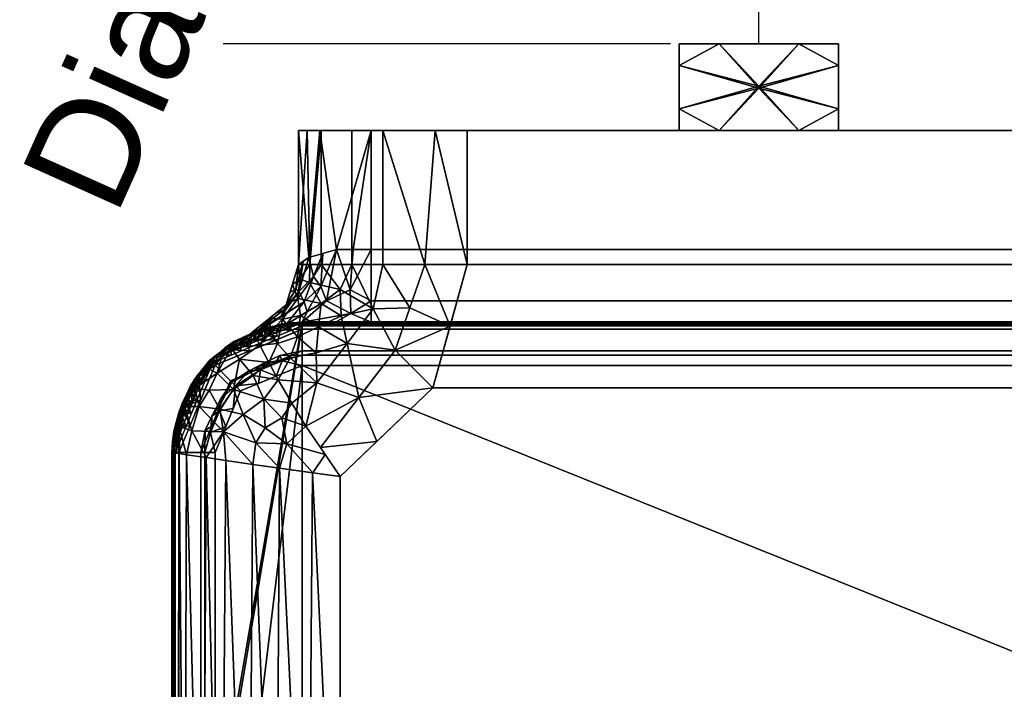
# Model space of a CAD drawing. Header units: millimetres. Extents: x -177 to 342, y -212 to 134.
# Tile 6 of 30: x -177 to -41, y -77 to 15. Entities that reach past the tile are written whole.
import ezdxf

# ---------------------------------------------------------------- set-up
doc = ezdxf.new("R2010")
doc.units = ezdxf.units.MM
doc.layers.add('P-SANR-FIXT', color=6, linetype='Continuous', lineweight=30)
doc.styles.add('Arial', font='arial.ttf', dxfattribs={"height": 14.6304})

msp = doc.modelspace()

# ---------------------------------------------------------------- linework, layer by layer
at = {"color": 5, "lineweight": 30}
msp.add_line((-75, 11.99, -1.56), (-75, 115.63, -1.56), dxfattribs=at)
at = {"color": 1, "lineweight": 30}
for p, q in [((-123.02, 11.99, 21.73), (-148.9, 11.99, -4.14)), ((-123.02, 11.99, 1.03), (-148.9, 11.99, -24.84)), ((-87.19, 11.99, 8.79), (-148.15, 11.99, 8.79)), ((-87.19, 11.99, -11.91), (-148.15, 11.99, -11.91)), ((-135.96, 11.99, -11.91), (-135.96, 11.99, 8.79))]:
    msp.add_line(p, q, dxfattribs=at)
at = {"color": 94, "lineweight": 30, "extrusion": (3.23109e-15, 1, 1.88738e-15)}
msp.add_circle((75, -1.56, 11.99), 10.35, dxfattribs=at)

# ---------------------------------------------------------------- meshes
at = {"layer": 'P-SANR-FIXT'}
mesh = msp.add_polyface(dxfattribs=at)
corners = [(-86, -0.01, -1.56), (-86, 2.99, -1.56), (-86, 5.99, -1.56), (-86, 8.99, -1.56), (-86, 11.99, -1.56), (-80.5, 11.99, -11.08), (-69.5, 11.99, -11.08), (-64, 11.99, -1.56), (-64, 8.99, -1.56), (-64, 5.99, -1.56), (-64, 2.99, -1.56), (-64, -0.01, -1.56), (-69.5, -0.01, -11.08), (-80.5, -0.01, -11.08), (-75, 6.14, -12.56)]
mesh.append_faces([[corners[k] for k in face] for face in [(6, 14, 5)]], dxfattribs={"vtx0": -1, "vtx1": -1})
mesh.append_faces([[corners[k] for k in face] for face in [(12, 14, 10), (8, 14, 6), (14, 3, 5), (13, 1, 14)]], dxfattribs={"vtx0": -1, "vtx1": -1, "vtx2": -1})
mesh.append_faces([[corners[k] for k in face] for face in [(14, 8, 9, 10), (14, 1, 2, 3)]], dxfattribs={"vtx0": -1, "vtx3": -1})
mesh.append_faces([[corners[k] for k in face] for face in [(11, 12, 10)]], dxfattribs={"vtx1": -1})
mesh.append_faces([[corners[k] for k in face] for face in [(12, 13, 14)]], dxfattribs={"vtx1": -1, "vtx2": -1})
mesh.append_faces([[corners[k] for k in face] for face in [(6, 7, 8), (13, 0, 1), (3, 4, 5)]], dxfattribs={"vtx2": -1})
mesh = msp.add_polyface(dxfattribs=at)
corners = [(-86, 11.99, -1.56), (-86, 8.99, -1.56), (-86, 5.99, -1.56), (-86, 2.99, -1.56), (-86, -0.01, -1.56), (-80.5, -0.01, 7.97), (-69.5, -0.01, 7.97), (-64, -0.01, -1.56), (-64, 2.99, -1.56), (-64, 5.99, -1.56), (-64, 8.99, -1.56), (-64, 11.99, -1.56), (-69.5, 11.99, 7.97), (-80.5, 11.99, 7.97), (-75, 5.84, 9.44)]
mesh.append_faces([[corners[k] for k in face] for face in [(6, 14, 5)]], dxfattribs={"vtx0": -1, "vtx1": -1})
mesh.append_faces([[corners[k] for k in face] for face in [(5, 14, 3), (1, 14, 13), (10, 12, 14), (6, 8, 14)]], dxfattribs={"vtx0": -1, "vtx1": -1, "vtx2": -1})
mesh.append_faces([[corners[k] for k in face] for face in [(14, 1, 2, 3)]], dxfattribs={"vtx0": -1, "vtx3": -1})
mesh.append_faces([[corners[k] for k in face] for face in [(0, 1, 13), (11, 12, 10)]], dxfattribs={"vtx1": -1})
mesh.append_faces([[corners[k] for k in face] for face in [(9, 10, 14, 8), (12, 13, 14)]], dxfattribs={"vtx1": -1, "vtx2": -1})
mesh.append_faces([[corners[k] for k in face] for face in [(3, 4, 5), (6, 7, 8)]], dxfattribs={"vtx2": -1})
mesh = msp.add_polyface(dxfattribs=at)
corners = [(-86, 11.99, -1.56), (-80.5, 11.99, 7.97), (-69.5, 11.99, 7.97), (-64, 11.99, -1.56), (-69.5, 11.99, -11.08), (-80.5, 11.99, -11.08)]
mesh.append_faces([[corners[k] for k in face] for face in [(2, 3, 4, 1), (5, 0, 1, 4)]], dxfattribs={"vtx2": -1})
mesh = msp.add_polyface(dxfattribs=at)
corners = [(-138.5, -18.46, 4.23), (-137.08, -17.49, 9.36), (-133.25, -16.42, 13.03), (-130.95, -16.42, 13.92), (-128.5, -16.42, 14.23), (-128.5, -0.01, 14.23), (-135.57, -0.01, 11.3), (-138.5, -0.01, 4.23)]
mesh.append_faces([[corners[k] for k in face] for face in [(2, 5, 6)]], dxfattribs={"vtx0": -1, "vtx2": -1})
mesh.append_faces([[corners[k] for k in face] for face in [(0, 1, 7), (4, 5, 3)]], dxfattribs={"vtx1": -1})
mesh.append_faces([[corners[k] for k in face] for face in [(6, 7, 1), (1, 2, 6), (2, 3, 5)]], dxfattribs={"vtx1": -1, "vtx2": -1})
mesh = msp.add_polyface(dxfattribs=at)
corners = [(-138.5, -18.46, -0.02), (-138.5, -18.46, 4.23), (-138.5, -0.01, 4.23), (-138.5, -0.01, -0.02)]
mesh.append_faces([[corners[k] for k in face] for face in [(0, 1, 2, 3)]])
mesh = msp.add_polyface(dxfattribs=at)
corners = [(138.5, -0.01, -0.02), (135.39, -0.01, -11.65), (126.87, -0.01, -20.16), (115.25, -0.01, -23.27), (-115.25, -0.01, -23.27), (-126.87, -0.01, -20.16), (-135.39, -0.01, -11.65), (-138.5, -0.01, -0.02), (-138.5, -0.01, 4.23), (-135.57, -0.01, 11.3), (-128.5, -0.01, 14.23), (128.5, -0.01, 14.23), (135.57, -0.01, 11.3), (138.5, -0.01, 4.23), (64, -0.01, -1.56), (69.5, -0.01, -11.08), (80.5, -0.01, -11.08), (86, -0.01, -1.56), (80.5, -0.01, 7.97), (69.5, -0.01, 7.97), (-86, -0.01, -1.56), (-80.5, -0.01, -11.08), (-69.5, -0.01, -11.08), (-64, -0.01, -1.56), (-69.5, -0.01, 7.97), (-80.5, -0.01, 7.97)]
mesh.append_faces([[corners[k] for k in face] for face in [(10, 7, 8, 9)]], dxfattribs={"vtx0": -1})
mesh.append_faces([[corners[k] for k in face] for face in [(18, 11, 17), (21, 4, 20)]], dxfattribs={"vtx0": -1, "vtx1": -1})
mesh.append_faces([[corners[k] for k in face] for face in [(11, 0, 1), (24, 19, 14, 23), (4, 21, 22, 3)]], dxfattribs={"vtx0": -1, "vtx2": -1})
mesh.append_faces([[corners[k] for k in face] for face in [(3, 16, 17, 11), (11, 18, 19, 24), (10, 25, 20, 4)]], dxfattribs={"vtx0": -1, "vtx2": -1, "vtx3": -1})
mesh.append_faces([[corners[k] for k in face] for face in [(11, 1, 2, 3), (10, 4, 5, 6)]], dxfattribs={"vtx0": -1, "vtx3": -1})
mesh.append_faces([[corners[k] for k in face] for face in [(6, 7, 10)]], dxfattribs={"vtx1": -1, "vtx2": -1})
mesh.append_faces([[corners[k] for k in face] for face in [(15, 16, 3, 22)]], dxfattribs={"vtx1": -1, "vtx2": -1, "vtx3": -1})
mesh.append_faces([[corners[k] for k in face] for face in [(14, 15, 22, 23), (24, 25, 10, 11)]], dxfattribs={"vtx1": -1, "vtx3": -1})
mesh.append_faces([[corners[k] for k in face] for face in [(11, 12, 13, 0)]], dxfattribs={"vtx3": -1})
mesh = msp.add_polyface(dxfattribs=at)
corners = [(-138.5, -0.01, -0.02), (-135.39, -0.01, -11.65), (-126.87, -0.01, -20.16), (-115.25, -0.01, -23.27), (-115.25, -18.46, -23.27), (-126.87, -18.46, -20.16), (-135.39, -18.46, -11.65), (-138.5, -18.46, -0.02), (-137.32, -0.01, -4.44), (-136.94, -18.46, -5.83), (-131.13, -0.01, -15.9), (-131.13, -18.46, -15.9), (-119.67, -0.01, -22.09), (-121.06, -18.46, -21.71)]
mesh.append_faces([[corners[k] for k in face] for face in [(9, 1, 6), (1, 9, 8)]], dxfattribs={"vtx0": -1, "vtx1": -1})
mesh.append_faces([[corners[k] for k in face] for face in [(8, 9, 7), (10, 11, 6, 1), (2, 13, 5), (12, 4, 13), (13, 2, 12)]], dxfattribs={"vtx0": -1, "vtx2": -1})
mesh.append_faces([[corners[k] for k in face] for face in [(10, 2, 5, 11)]], dxfattribs={"vtx1": -1, "vtx3": -1})
mesh.append_faces([[corners[k] for k in face] for face in [(7, 0, 8), (12, 3, 4)]], dxfattribs={"vtx2": -1})
mesh = msp.add_polyface(dxfattribs=at)
corners = [(115.25, -0.01, -23.27), (115.25, -18.46, -23.27), (119.96, -35.52, -23.27), (132.75, -47.75, -23.27), (132.75, -126.26, -23.27), (-132.75, -126.26, -23.27), (-132.75, -47.75, -23.27), (-119.96, -35.52, -23.27), (-115.25, -18.46, -23.27), (-115.25, -0.01, -23.27)]
mesh.append_faces([[corners[k] for k in face] for face in [(8, 1, 2, 7)]], dxfattribs={"vtx0": -1, "vtx2": -1})
mesh.append_faces([[corners[k] for k in face] for face in [(9, 0, 1, 8)]], dxfattribs={"vtx2": -1})
mesh.append_faces([[corners[k] for k in face] for face in [(5, 6, 7, 2)]], dxfattribs={"vtx2": -1, "vtx3": -1})
mesh.append_faces([[corners[k] for k in face] for face in [(2, 3, 4, 5)]], dxfattribs={"vtx3": -1})
mesh = msp.add_polyface(dxfattribs=at)
corners = [(128.5, -16.42, 14.23), (128.5, -0.01, 14.23), (-128.5, -0.01, 14.23), (-128.5, -16.42, 14.23)]
mesh.append_faces([[corners[k] for k in face] for face in [(0, 1, 2, 3)]])
mesh = msp.add_polyface(dxfattribs=at)
corners = [(-138, -26.42, 21.83), (-134.64, -23.49, 15.61), (-133.25, -16.42, 13.03), (-137.08, -17.49, 9.36), (-138.5, -18.46, 4.23), (-140.21, -24.05, 4.23), (-144.75, -27.73, 4.23), (-143.19, -27.18, 13.79), (-140.21, -26.75, 18.41), (-137.73, -23.61, 12.61), (-137.85, -18.02, 6.57), (-138.45, -22.22, 8.96), (-143.98, -27.46, 8.95), (-140.88, -25.63, 10.1), (-141.64, -25.21, 4.23), (-140.52, -24.73, 7.06), (-139.67, -22.3, 4.23), (-137.32, -25.03, 15.93), (-135.17, -16.96, 11.19), (-135.45, -21.5, 13.12), (-136.43, -20.12, 11.08), (-138.89, -21.86, 6.59)]
mesh.append_faces([[corners[k] for k in face] for face in [(3, 20, 18), (8, 9, 7), (14, 15, 5), (0, 17, 8), (18, 19, 2), (2, 19, 1), (4, 21, 10)]], dxfattribs={"vtx0": -1, "vtx1": -1})
mesh.append_faces([[corners[k] for k in face] for face in [(11, 9, 20), (15, 11, 21), (9, 13, 7), (9, 11, 13), (17, 9, 8), (17, 1, 19), (12, 15, 14), (15, 21, 5), (15, 12, 13), (13, 11, 15), (19, 9, 17), (20, 19, 18), (11, 20, 3), (19, 20, 9), (11, 10, 21)]], dxfattribs={"vtx0": -1, "vtx1": -1, "vtx2": -1})
mesh.append_faces([[corners[k] for k in face] for face in [(11, 3, 10), (21, 16, 5)]], dxfattribs={"vtx0": -1, "vtx2": -1})
mesh.append_faces([[corners[k] for k in face] for face in [(6, 12, 14)]], dxfattribs={"vtx1": -1})
mesh.append_faces([[corners[k] for k in face] for face in [(0, 1, 17), (12, 7, 13), (4, 16, 21)]], dxfattribs={"vtx1": -1, "vtx2": -1})
mesh = msp.add_polyface(dxfattribs=at)
corners = [(-133.25, -16.42, 13.03), (-134.64, -23.49, 15.61), (-138, -26.42, 21.83), (-133.4, -26.42, 23.62), (-128.5, -26.42, 24.23), (-128.5, -23.49, 17.16), (-128.5, -16.42, 14.23), (-130.95, -16.42, 13.92), (-131.36, -21.98, 15.56), (-131.31, -25.24, 19.26)]
mesh.append_faces([[corners[k] for k in face] for face in [(0, 8, 7), (1, 8, 0), (7, 8, 6), (4, 9, 3), (5, 9, 4)]], dxfattribs={"vtx0": -1, "vtx1": -1})
mesh.append_faces([[corners[k] for k in face] for face in [(5, 8, 9), (9, 8, 1)]], dxfattribs={"vtx0": -1, "vtx1": -1, "vtx2": -1})
mesh.append_faces([[corners[k] for k in face] for face in [(9, 1, 2)]], dxfattribs={"vtx0": -1, "vtx2": -1})
mesh.append_faces([[corners[k] for k in face] for face in [(2, 3, 9), (5, 6, 8)]], dxfattribs={"vtx1": -1, "vtx2": -1})
mesh = msp.add_polyface(dxfattribs=at)
corners = [(-128.5, -16.42, 14.23), (-128.5, -23.49, 17.16), (-128.5, -26.42, 24.23), (128.5, -26.42, 24.23), (128.5, -23.49, 17.16), (128.5, -16.42, 14.23)]
mesh.append_faces([[corners[k] for k in face] for face in [(1, 4, 5, 0)]], dxfattribs={"vtx0": -1})
mesh.append_faces([[corners[k] for k in face] for face in [(1, 2, 3, 4)]], dxfattribs={"vtx3": -1})
mesh = msp.add_polyface(dxfattribs=at)
corners = [(-138.5, -18.46, -0.02), (-140.21, -24.05, -0.02), (-144.75, -27.73, -0.02), (-144.75, -27.73, 4.23), (-140.21, -24.05, 4.23), (-138.5, -18.46, 4.23)]
mesh.append_faces([[corners[k] for k in face] for face in [(4, 1, 2, 3)]], dxfattribs={"vtx0": -1})
mesh.append_faces([[corners[k] for k in face] for face in [(4, 5, 0, 1)]], dxfattribs={"vtx3": -1})
mesh = msp.add_polyface(dxfattribs=at)
corners = [(-132.75, -47.75, -23.27), (-137.5, -40.79, -21.72), (-141.33, -34.4, -17.1), (-143.85, -29.59, -9.59), (-144.75, -27.73, -0.02), (-140.21, -24.05, -0.02), (-138.5, -18.46, -0.02), (-135.39, -18.46, -11.65), (-126.87, -18.46, -20.16), (-115.25, -18.46, -23.27), (-119.96, -35.52, -23.27), (-131.78, -29.4, -19.11), (-138.63, -28.46, -13.13), (-135.38, -23.87, -13.33), (-127.7, -42.92, -23.27), (-135.48, -43.75, -22.38), (-130.19, -36.81, -22.09), (-139.35, -21.26, -0.02), (-138.6, -23.18, -6.65), (-136.94, -18.46, -5.83), (-140.7, -26.03, -6.3), (-137, -20.98, -8.92), (-142.48, -25.89, -0.02), (-125.16, -30.29, -22.17), (-128.19, -24.58, -19.91), (-121.06, -18.46, -21.71), (-117.6, -26.99, -23.27), (-131.13, -18.46, -15.9), (-135.97, -34.79, -19.51), (-144.3, -28.67, -4.82), (-142.36, -27.75, -7.19), (-142.59, -31.99, -13.34), (-139.65, -31.37, -15.21), (-136.07, -30.65, -17.04), (-135.73, -27.09, -14.94), (-138.24, -25.51, -10.4), (-132.62, -25.57, -17.03), (-132.77, -21.91, -15.73), (-141.42, -29.36, -11.44), (-138.31, -20.48, -4.27), (-123.14, -24.44, -22.13), (-139.41, -37.59, -19.41)]
mesh.append_faces([[corners[k] for k in face] for face in [(1, 16, 15), (7, 21, 19), (19, 39, 6), (25, 40, 8), (10, 23, 26), (29, 30, 3), (3, 38, 31), (6, 39, 17)]], dxfattribs={"vtx0": -1, "vtx1": -1})
mesh.append_faces([[corners[k] for k in face] for face in [(23, 24, 40), (5, 18, 20), (13, 18, 21), (12, 32, 38), (21, 7, 37), (15, 16, 14), (20, 18, 35), (28, 16, 1), (11, 33, 34), (22, 30, 29), (32, 33, 28), (24, 36, 37), (16, 23, 10), (16, 11, 23), (13, 34, 35), (19, 21, 39), (38, 20, 12), (11, 24, 23), (39, 18, 17), (30, 22, 20), (36, 11, 34), (26, 23, 40), (11, 16, 28), (31, 38, 32), (33, 32, 12), (30, 38, 3), (28, 2, 32), (34, 33, 12), (11, 28, 33), (35, 34, 12), (34, 13, 36), (20, 35, 12), (13, 35, 18), (37, 36, 13), (24, 11, 36), (37, 13, 21), (24, 37, 27), (38, 30, 20), (18, 39, 21), (8, 40, 24), (26, 40, 25)]], dxfattribs={"vtx0": -1, "vtx1": -1, "vtx2": -1})
mesh.append_faces([[corners[k] for k in face] for face in [(18, 5, 17), (28, 1, 41), (16, 10, 14), (32, 2, 31), (37, 7, 27)]], dxfattribs={"vtx0": -1, "vtx2": -1})
mesh.append_faces([[corners[k] for k in face] for face in [(22, 5, 20), (27, 8, 24), (41, 2, 28)]], dxfattribs={"vtx1": -1, "vtx2": -1})
mesh.append_faces([[corners[k] for k in face] for face in [(14, 0, 15), (25, 9, 26), (29, 4, 22)]], dxfattribs={"vtx2": -1})
mesh = msp.add_polyface(dxfattribs=at)
corners = [(-156, -44.41, 30.75), (-155.71, -44.41, 31.46), (-155, -44.41, 31.75), (-150.02, -32.39, 31.75), (-138, -27.41, 31.75), (-138, -26.71, 31.46), (-138, -26.41, 30.75), (-150.73, -31.69, 30.75), (-152.02, -37.21, 31.75), (-145.2, -29.4, 30.75), (-153.02, -37.21, 30.75), (-145.2, -30.4, 31.75), (-152.26, -33.92, 31.46), (-148.43, -30.22, 31.54), (-143.44, -27.65, 31.53), (-153.51, -40.81, 31.75), (-154.41, -38.1, 31.57), (-154.51, -40.81, 30.75), (-154.94, -38.6, 31.18), (-155.9, -44.41, 31), (-155.39, -41.04, 31.45), (-155.35, -44.41, 31.6), (-154.95, -40.55, 31.67), (-151.87, -34.45, 30.75), (-147.97, -30.54, 30.75), (-147.01, -28.96, 31.2), (-149.85, -31.01, 31.2), (-141.6, -27.91, 30.75), (-143.89, -27.49, 31.15), (-138, -26.52, 31), (-141.07, -26.87, 31.33), (-145.88, -28.86, 31.65), (-141.6, -28.91, 31.75)]
mesh.append_faces([[corners[k] for k in face] for face in [(24, 25, 9), (7, 26, 24), (17, 18, 10), (15, 22, 2), (2, 22, 21), (23, 26, 7), (29, 30, 5), (5, 14, 4)]], dxfattribs={"vtx0": -1, "vtx1": -1})
mesh.append_faces([[corners[k] for k in face] for face in [(12, 16, 8), (26, 25, 24), (31, 13, 11), (26, 23, 12), (13, 12, 3), (20, 16, 18), (19, 20, 17), (14, 28, 25), (30, 27, 28), (21, 22, 20), (25, 26, 13), (16, 20, 22), (12, 18, 16), (20, 18, 17), (15, 16, 22), (12, 10, 18), (31, 25, 13), (27, 30, 29), (12, 13, 26), (9, 25, 28), (30, 28, 14), (5, 30, 14), (25, 31, 14), (31, 32, 14)]], dxfattribs={"vtx0": -1, "vtx1": -1, "vtx2": -1})
mesh.append_faces([[corners[k] for k in face] for face in [(13, 3, 11), (20, 1, 21), (12, 23, 10)]], dxfattribs={"vtx0": -1, "vtx2": -1})
mesh.append_faces([[corners[k] for k in face] for face in [(8, 3, 12), (15, 8, 16), (11, 32, 31), (19, 1, 20), (27, 9, 28), (32, 4, 14)]], dxfattribs={"vtx1": -1, "vtx2": -1})
mesh.append_faces([[corners[k] for k in face] for face in [(17, 0, 19), (29, 6, 27)]], dxfattribs={"vtx2": -1})
mesh = msp.add_polyface(dxfattribs=at)
corners = [(-156, -44.41, 30.75), (-150.73, -31.69, 30.75), (-138, -26.41, 30.75), (-138, -26.41, 28.75), (-150.73, -31.69, 28.75), (-156, -44.41, 28.75), (-153.36, -38.05, 28.75), (-153.36, -38.05, 30.75), (-152.05, -34.87, 30.75), (-146.34, -29.87, 30.75), (-144.36, -29.05, 28.75), (-147.55, -30.37, 28.75), (-154.68, -41.23, 28.75), (-154.68, -41.23, 30.75), (-152.05, -34.87, 28.75), (-142.17, -28.14, 30.75), (-141.18, -27.73, 28.75)]
mesh.append_faces([[corners[k] for k in face] for face in [(16, 2, 3)]], dxfattribs={"vtx0": -1})
mesh.append_faces([[corners[k] for k in face] for face in [(2, 16, 15)]], dxfattribs={"vtx0": -1, "vtx1": -1})
mesh.append_faces([[corners[k] for k in face] for face in [(12, 13, 7, 6), (1, 4, 14, 8), (1, 11, 4), (8, 14, 6, 7), (9, 10, 11), (11, 1, 9), (10, 9, 15)]], dxfattribs={"vtx0": -1, "vtx2": -1})
mesh.append_faces([[corners[k] for k in face] for face in [(16, 10, 15)]], dxfattribs={"vtx1": -1, "vtx2": -1})
mesh.append_faces([[corners[k] for k in face] for face in [(5, 0, 13, 12)]], dxfattribs={"vtx2": -1})
mesh = msp.add_polyface(dxfattribs=at)
corners = [(-156, -44.41, 28.75), (-150.73, -31.69, 28.75), (-138, -26.41, 28.75), (138, -26.41, 28.75), (150.73, -31.69, 28.75), (156, -44.41, 28.75), (156, -131.5, 28.75), (150.73, -144.23, 28.75), (138, -149.5, 28.75), (-138, -149.5, 28.75), (-150.73, -144.23, 28.75), (-156, -131.5, 28.75)]
mesh.append_faces([[corners[k] for k in face] for face in [(9, 2, 3, 8)]], dxfattribs={"vtx0": -1, "vtx2": -1})
mesh.append_faces([[corners[k] for k in face] for face in [(0, 1, 2, 11)]], dxfattribs={"vtx2": -1})
mesh.append_faces([[corners[k] for k in face] for face in [(6, 7, 8, 3), (9, 10, 11, 2)]], dxfattribs={"vtx2": -1, "vtx3": -1})
mesh.append_faces([[corners[k] for k in face] for face in [(3, 4, 5, 6)]], dxfattribs={"vtx3": -1})
mesh = msp.add_polyface(dxfattribs=at)
corners = [(-156, -44.42, 28.23), (-155.85, -44.42, 28.58), (-155.5, -44.42, 28.73), (-150.37, -32.05, 28.73), (-138, -26.92, 28.73), (-138, -26.57, 28.58), (-138, -26.42, 28.23), (-150.73, -31.69, 28.23), (-152.52, -37.22, 28.73), (-153.36, -38.06, 28.23), (-154.51, -40.82, 28.23), (-145.2, -29.9, 28.73), (-144.36, -29.06, 28.23), (-147.55, -30.37, 28.23), (-141.6, -28.41, 28.73), (-154.01, -40.82, 28.73), (-141.6, -27.91, 28.23), (-155.04, -39.08, 28.57), (-143.34, -27.38, 28.57), (-152.05, -34.87, 28.23), (-146.11, -28.49, 28.56), (-147.79, -30.98, 28.73), (-149.57, -30.82, 28.58), (-151.87, -33.19, 28.59), (-153.93, -36.31, 28.56), (-139.8, -27.67, 28.73), (-141.2, -26.94, 28.65), (-154.75, -42.62, 28.73), (-155.48, -41.22, 28.65), (-151.45, -34.63, 28.73), (-155.25, -42.62, 28.23), (-155.71, -41.48, 28.45), (-155.95, -44.42, 28.35), (-155.77, -42.73, 28.59), (-155.9, -42.93, 28.42), (-139.8, -27.17, 28.23), (-140.94, -26.72, 28.45), (-139.7, -26.66, 28.59), (-138, -26.47, 28.35), (-139.49, -26.52, 28.42), (-153.94, -39.44, 28.23), (-153.26, -39.02, 28.73), (-154.28, -37.45, 28.68), (-153.59, -36.03, 28.69), (-152.98, -34.72, 28.59), (-151.98, -35.93, 28.73), (-152.7, -36.47, 28.23), (-153.41, -35.2, 28.42), (-152.5, -33.82, 28.43), (-151.39, -33.28, 28.23), (-151.31, -32.36, 28.43), (-150.76, -31.96, 28.6), (-154.8, -38.86, 28.69), (-154.55, -37.67, 28.56), (-142.98, -28.48, 28.23), (-143.4, -29.16, 28.73), (-144.97, -28.14, 28.68), (-146.39, -28.83, 28.69), (-147.89, -29.56, 28.58), (-146.5, -30.44, 28.73), (-149.14, -31.03, 28.23), (-148.69, -29.99, 28.42), (-147.41, -29.12, 28.42), (-145.95, -29.72, 28.23), (-143.56, -27.62, 28.69), (-144.75, -27.87, 28.56), (-149.08, -31.51, 28.73), (-150.91, -33.34, 28.73)]
mesh.append_faces([[corners[k] for k in face] for face in [(60, 61, 13), (16, 36, 35), (49, 50, 7), (21, 22, 66), (46, 47, 19), (30, 31, 10), (9, 24, 46), (25, 26, 14), (0, 34, 30), (1, 34, 32), (35, 39, 6), (6, 39, 38), (40, 53, 9), (59, 58, 21), (63, 20, 12)]], dxfattribs={"vtx0": -1, "vtx1": -1})
mesh.append_faces([[corners[k] for k in face] for face in [(33, 28, 31), (56, 20, 57), (20, 63, 62), (26, 18, 64), (52, 28, 15), (61, 22, 58), (64, 56, 55), (50, 51, 22), (33, 31, 34), (43, 42, 8), (53, 17, 52), (11, 56, 57), (50, 48, 23), (43, 44, 24), (36, 18, 26), (53, 40, 17), (27, 28, 33), (24, 42, 43), (17, 31, 28), (1, 33, 34), (31, 30, 34), (37, 39, 36), (36, 16, 18), (37, 36, 26), (25, 37, 26), (39, 35, 36), (5, 39, 37), (17, 10, 31), (52, 41, 42), (53, 42, 24), (42, 53, 52), (29, 23, 44), (43, 45, 44), (47, 48, 19), (47, 24, 44), (24, 47, 46), (48, 44, 23), (44, 48, 47), (51, 50, 23), (50, 49, 48), (22, 7, 50), (28, 52, 17), (24, 9, 53), (65, 20, 56), (18, 65, 64), (56, 64, 65), (58, 57, 20), (58, 59, 57), (61, 62, 13), (51, 66, 22), (22, 61, 60), (62, 61, 58), (58, 20, 62), (26, 64, 14), (54, 65, 18), (12, 20, 65), (22, 21, 58), (67, 51, 23)]], dxfattribs={"vtx0": -1, "vtx1": -1, "vtx2": -1})
mesh.append_faces([[corners[k] for k in face] for face in [(42, 41, 8), (65, 54, 12), (37, 25, 4), (18, 16, 54), (22, 60, 7), (51, 67, 3), (33, 1, 2), (44, 45, 29), (43, 8, 45), (23, 29, 67), (51, 3, 66), (56, 11, 55)]], dxfattribs={"vtx0": -1, "vtx2": -1})
mesh.append_faces([[corners[k] for k in face] for face in [(40, 10, 17), (27, 15, 28), (4, 5, 37), (5, 38, 39), (2, 27, 33), (0, 32, 34), (49, 19, 48), (15, 41, 52), (59, 11, 57), (55, 14, 64), (63, 13, 62)]], dxfattribs={"vtx1": -1, "vtx2": -1})
mesh = msp.add_polyface(dxfattribs=at)
corners = [(-156, -44.42, 28.23), (-150.73, -31.69, 28.23), (-138, -26.42, 28.23), (-138, -26.42, 21.83), (-143.07, -27.15, 13.72), (-144.75, -27.73, 4.23), (-144.75, -27.73, -0.02), (-152.92, -34.36, -0.02), (-156, -44.42, -0.02), (-144.36, -29.06, 28.23), (-147.9, -30.29, -0.02), (-153.36, -38.06, 28.23), (-141.18, -27.74, 28.23), (-140.54, -26.78, 17.77), (-141.8, -26.97, 15.74), (-150.41, -32.32, -0.02), (-154.46, -39.39, -0.02), (-152.05, -34.87, 28.23), (-147.55, -30.37, 28.23), (-154.68, -41.24, 28.23)]
mesh.append_faces([[corners[k] for k in face] for face in [(19, 8, 0)]], dxfattribs={"vtx0": -1})
mesh.append_faces([[corners[k] for k in face] for face in [(9, 5, 18), (8, 19, 16), (2, 13, 12), (4, 12, 14)]], dxfattribs={"vtx0": -1, "vtx1": -1})
mesh.append_faces([[corners[k] for k in face] for face in [(10, 18, 5)]], dxfattribs={"vtx0": -1, "vtx1": -1, "vtx2": -1})
mesh.append_faces([[corners[k] for k in face] for face in [(4, 9, 12), (7, 11, 17), (17, 15, 7), (12, 13, 14), (10, 1, 18), (9, 4, 5)]], dxfattribs={"vtx0": -1, "vtx2": -1})
mesh.append_faces([[corners[k] for k in face] for face in [(10, 15, 1), (7, 16, 11), (17, 1, 15), (19, 11, 16)]], dxfattribs={"vtx1": -1, "vtx2": -1})
mesh.append_faces([[corners[k] for k in face] for face in [(5, 6, 10), (2, 3, 13)]], dxfattribs={"vtx2": -1})
mesh = msp.add_polyface(dxfattribs=at)
corners = [(-138, -26.92, 28.73), (-150.37, -32.05, 28.73), (-155.5, -44.42, 28.73), (-155.5, -131.51, 28.73), (-150.37, -143.88, 28.73), (-138, -149.01, 28.73), (138, -149.01, 28.73), (150.37, -143.88, 28.73), (155.5, -131.51, 28.73), (155.5, -44.42, 28.73), (150.37, -32.05, 28.73), (138, -26.92, 28.73)]
mesh.append_faces([[corners[k] for k in face] for face in [(6, 11, 0, 5)]], dxfattribs={"vtx0": -1, "vtx2": -1})
mesh.append_faces([[corners[k] for k in face] for face in [(9, 10, 11, 6), (3, 4, 5, 0)]], dxfattribs={"vtx2": -1, "vtx3": -1})
mesh.append_faces([[corners[k] for k in face] for face in [(0, 1, 2, 3), (6, 7, 8, 9)]], dxfattribs={"vtx3": -1})
mesh = msp.add_polyface(dxfattribs=at)
corners = [(138, -27.41, 31.75), (138, -26.71, 31.46), (138, -26.41, 30.75), (-138, -26.41, 30.75), (-138, -26.71, 31.46), (-138, -27.41, 31.75)]
mesh.append_faces([[corners[k] for k in face] for face in [(1, 4, 5, 0)]], dxfattribs={"vtx0": -1})
mesh.append_faces([[corners[k] for k in face] for face in [(1, 2, 3, 4)]], dxfattribs={"vtx3": -1})
mesh = msp.add_polyface(dxfattribs=at)
corners = [(138, -26.41, 30.75), (138, -26.41, 28.75), (-138, -26.41, 28.75), (-138, -26.41, 30.75)]
mesh.append_faces([[corners[k] for k in face] for face in [(0, 1, 2, 3)]])
mesh = msp.add_polyface(dxfattribs=at)
corners = [(138, -26.92, 28.73), (138, -26.57, 28.58), (138, -26.42, 28.23), (-138, -26.42, 28.23), (-138, -26.57, 28.58), (-138, -26.92, 28.73)]
mesh.append_faces([[corners[k] for k in face] for face in [(4, 1, 2, 3)]], dxfattribs={"vtx0": -1})
mesh.append_faces([[corners[k] for k in face] for face in [(4, 5, 0, 1)]], dxfattribs={"vtx3": -1})
mesh = msp.add_polyface(dxfattribs=at)
corners = [(-138, -26.42, 28.23), (138, -26.42, 28.23), (138, -26.42, 21.83), (133.4, -26.42, 23.62), (128.5, -26.42, 24.23), (-128.5, -26.42, 24.23), (-133.4, -26.42, 23.62), (-138, -26.42, 21.83)]
mesh.append_faces([[corners[k] for k in face] for face in [(0, 6, 7), (3, 1, 2)]], dxfattribs={"vtx0": -1})
mesh.append_faces([[corners[k] for k in face] for face in [(6, 0, 5)]], dxfattribs={"vtx0": -1, "vtx1": -1})
mesh.append_faces([[corners[k] for k in face] for face in [(5, 0, 1, 4), (1, 3, 4)]], dxfattribs={"vtx0": -1, "vtx2": -1})
mesh = msp.add_polyface(dxfattribs=at)
corners = [(-156, -44.42, -0.02), (-152.92, -34.36, -0.02), (-144.75, -27.73, -0.02), (-143.85, -29.59, -9.59), (-141.33, -34.4, -17.1), (-137.5, -40.79, -21.72), (-132.75, -47.75, -23.27), (-141.11, -46.6, -21.72), (-148.53, -45.53, -17.1), (-153.94, -44.73, -9.59), (-146.13, -39.16, -17.56), (-154.35, -39.02, -0.02), (-152.19, -38.07, -10.23), (-149.14, -31.29, -0.02), (-149.73, -33.46, -9.17), (-136.55, -47.22, -22.56), (-134.83, -44.7, -22.59), (-140.13, -43.22, -21.73), (-144.39, -43.1, -19.87), (-148.87, -41.55, -16.2), (-151.23, -45.13, -13.35), (-153.2, -41.44, -10.4), (-154.9, -44.59, -5.11), (-155.18, -41.72, -0.02), (-155.03, -40.79, -5.14), (-154.18, -38.07, -5.27), (-152.79, -35.58, -5.83), (-153.64, -36.69, -0.02), (-150.81, -35.83, -10.47), (-147.46, -35.73, -14.39), (-142.59, -32, -13.35), (-146.67, -31.56, -10.38), (-143.3, -37.08, -18.15), (-144.78, -33.8, -14.78), (-146.94, -29.51, -0.02), (-144.27, -28.72, -5.11), (-147.79, -30.02, -5.13), (-144.82, -46.07, -19.41), (-139.41, -37.59, -19.41), (-140.83, -39.62, -20.44), (-151.03, -32.82, -0.02), (-143.11, -41.02, -20.02), (-149.36, -38.46, -14.39)]
mesh.append_faces([[corners[k] for k in face] for face in [(40, 26, 1), (3, 36, 35), (1, 26, 27), (30, 31, 3), (34, 36, 13), (8, 19, 37)]], dxfattribs={"vtx0": -1, "vtx1": -1})
mesh.append_faces([[corners[k] for k in face] for face in [(26, 14, 28), (33, 31, 30), (17, 16, 15), (11, 25, 24), (14, 29, 28), (18, 17, 7), (19, 12, 42), (10, 32, 41), (32, 33, 4), (18, 41, 17), (10, 18, 19), (18, 37, 19), (10, 19, 42), (12, 19, 21), (20, 21, 19), (21, 24, 25), (9, 24, 21), (23, 24, 22), (12, 21, 25), (12, 25, 26), (25, 27, 26), (12, 26, 28), (29, 42, 28), (10, 29, 32), (36, 31, 14), (14, 31, 29), (41, 18, 10), (32, 38, 39), (33, 29, 31), (29, 33, 32), (36, 34, 35), (14, 13, 36), (3, 31, 36), (39, 5, 17), (14, 26, 40), (41, 39, 17), (39, 41, 32), (10, 42, 29), (28, 42, 12)]], dxfattribs={"vtx0": -1, "vtx1": -1, "vtx2": -1})
mesh.append_faces([[corners[k] for k in face] for face in [(24, 23, 11), (24, 9, 22), (25, 11, 27), (18, 7, 37), (32, 4, 38)]], dxfattribs={"vtx0": -1, "vtx2": -1})
mesh.append_faces([[corners[k] for k in face] for face in [(15, 7, 17), (5, 16, 17), (20, 9, 21), (30, 4, 33), (38, 5, 39), (8, 20, 19), (40, 13, 14)]], dxfattribs={"vtx1": -1, "vtx2": -1})
mesh.append_faces([[corners[k] for k in face] for face in [(16, 6, 15), (22, 0, 23), (34, 2, 35)]], dxfattribs={"vtx2": -1})
mesh = msp.add_polyface(dxfattribs=at)
corners = [(-138, -27.41, 31.75), (-150.02, -32.39, 31.75), (-155, -44.41, 31.75), (-155, -131.5, 31.75), (-150.02, -143.52, 31.75), (-138, -148.5, 31.75), (138, -148.5, 31.75), (150.02, -143.52, 31.75), (155, -131.5, 31.75), (155, -44.41, 31.75), (150.02, -32.39, 31.75), (138, -27.41, 31.75), (152, -131.5, 31.75), (147.9, -141.4, 31.75), (138, -145.5, 31.75), (-138, -145.5, 31.75), (-147.9, -141.4, 31.75), (-152, -131.5, 31.75), (-152, -44.41, 31.75), (-147.9, -34.51, 31.75), (-138, -30.41, 31.75), (138, -30.41, 31.75), (147.9, -34.51, 31.75), (152, -44.41, 31.75)]
mesh.append_faces([[corners[k] for k in face] for face in [(17, 3, 4, 16), (3, 17, 18, 2), (5, 15, 16, 4), (0, 20, 21, 11), (11, 21, 22, 10), (23, 9, 10, 22)]], dxfattribs={"vtx0": -1, "vtx2": -1})
mesh.append_faces([[corners[k] for k in face] for face in [(14, 15, 5, 6), (1, 2, 18, 19), (19, 20, 0, 1), (13, 14, 6, 7), (7, 8, 12, 13), (23, 12, 8, 9)]], dxfattribs={"vtx1": -1, "vtx3": -1})
mesh = msp.add_polyface(dxfattribs=at)
corners = [(-152, -44.41, 31.75), (-151.41, -44.41, 30.34), (-150, -44.41, 29.75), (-146.49, -35.93, 29.75), (-138, -32.41, 29.75), (-138, -31, 30.34), (-138, -30.41, 31.75), (-147.9, -34.51, 31.75), (-148.51, -40.81, 29.75), (-141.6, -31.91, 31.75), (-150.51, -40.81, 31.75), (-141.6, -33.91, 29.75), (-149.2, -37.03, 30.34), (-145.39, -33.22, 30.34), (-150.65, -41.67, 29.99), (-151.37, -41.34, 30.73), (-149.2, -37.66, 31.75), (-140.75, -31.76, 29.99), (-141.08, -31.04, 30.73), (-144.75, -33.21, 31.75), (-150.45, -39.4, 30.34), (-149.41, -38.67, 29.9), (-147.5, -38.37, 29.75), (-143.02, -31.96, 30.34), (-143.74, -33.01, 29.9), (-144.04, -34.92, 29.75), (-147.19, -35.22, 30.02), (-147.72, -34.71, 30.75)]
mesh.append_faces([[corners[k] for k in face] for face in [(1, 15, 0), (9, 18, 6), (25, 26, 3), (3, 26, 22)]], dxfattribs={"vtx0": -1, "vtx1": -1})
mesh.append_faces([[corners[k] for k in face] for face in [(26, 13, 27), (12, 21, 26), (25, 24, 26), (18, 17, 5), (20, 15, 14), (13, 26, 24), (1, 14, 15), (21, 20, 14), (20, 12, 16), (24, 23, 13), (23, 17, 18), (13, 19, 27), (10, 15, 20), (9, 23, 18), (12, 20, 21), (11, 17, 24), (8, 21, 14), (21, 22, 26), (13, 23, 19), (23, 24, 17), (12, 26, 27), (12, 27, 16)]], dxfattribs={"vtx0": -1, "vtx1": -1, "vtx2": -1})
mesh.append_faces([[corners[k] for k in face] for face in [(18, 5, 6), (20, 16, 10), (17, 11, 4), (15, 10, 0), (21, 8, 22)]], dxfattribs={"vtx0": -1, "vtx2": -1})
mesh.append_faces([[corners[k] for k in face] for face in [(1, 2, 14), (2, 8, 14), (9, 19, 23), (4, 5, 17), (7, 16, 27), (25, 11, 24), (19, 7, 27)]], dxfattribs={"vtx1": -1, "vtx2": -1})
mesh = msp.add_polyface(dxfattribs=at)
corners = [(-138, -30.41, 31.75), (-138, -31, 30.34), (-138, -32.41, 29.75), (138, -32.41, 29.75), (138, -31, 30.34), (138, -30.41, 31.75)]
mesh.append_faces([[corners[k] for k in face] for face in [(1, 4, 5, 0)]], dxfattribs={"vtx0": -1})
mesh.append_faces([[corners[k] for k in face] for face in [(1, 2, 3, 4)]], dxfattribs={"vtx3": -1})
mesh = msp.add_polyface(dxfattribs=at)
corners = [(150, -44.41, 29.75), (146.49, -35.93, 29.75), (138, -32.41, 29.75), (-138, -32.41, 29.75), (-146.49, -35.93, 29.75), (-150, -44.41, 29.75), (-150, -131.5, 29.75), (-146.49, -139.99, 29.75), (-138, -143.5, 29.75), (138, -143.5, 29.75), (146.49, -139.99, 29.75), (150, -131.5, 29.75)]
mesh.append_faces([[corners[k] for k in face] for face in [(8, 6, 7)]], dxfattribs={"vtx0": -1})
mesh.append_faces([[corners[k] for k in face] for face in [(8, 9, 3, 6), (2, 3, 9, 0)]], dxfattribs={"vtx1": -1, "vtx2": -1, "vtx3": -1})
mesh.append_faces([[corners[k] for k in face] for face in [(0, 1, 2)]], dxfattribs={"vtx2": -1})
mesh.append_faces([[corners[k] for k in face] for face in [(9, 10, 11, 0), (3, 4, 5, 6)]], dxfattribs={"vtx3": -1})
mesh = msp.add_polyface(dxfattribs=at)
corners = [(-155, -44.41, 31.75), (-155.71, -44.41, 31.46), (-156, -44.41, 30.75), (-156, -131.5, 30.75), (-155.71, -131.5, 31.46), (-155, -131.5, 31.75)]
mesh.append_faces([[corners[k] for k in face] for face in [(5, 0, 1, 4)]], dxfattribs={"vtx2": -1})
mesh.append_faces([[corners[k] for k in face] for face in [(1, 2, 3, 4)]], dxfattribs={"vtx3": -1})
mesh = msp.add_polyface(dxfattribs=at)
corners = [(-156, -44.41, 30.75), (-156, -44.41, 28.75), (-156, -131.5, 28.75), (-156, -131.5, 30.75)]
mesh.append_faces([[corners[k] for k in face] for face in [(0, 1, 2, 3)]])
mesh = msp.add_polyface(dxfattribs=at)
corners = [(-155.5, -44.42, 28.73), (-155.85, -44.42, 28.58), (-156, -44.42, 28.23), (-156, -131.51, 28.23), (-155.85, -131.51, 28.58), (-155.5, -131.51, 28.73)]
mesh.append_faces([[corners[k] for k in face] for face in [(5, 0, 1, 4)]], dxfattribs={"vtx2": -1})
mesh.append_faces([[corners[k] for k in face] for face in [(1, 2, 3, 4)]], dxfattribs={"vtx3": -1})
mesh = msp.add_polyface(dxfattribs=at)
corners = [(-156, -44.42, 28.23), (-156, -44.42, -0.02), (-156, -131.51, -0.02), (-156, -131.51, 28.23)]
mesh.append_faces([[corners[k] for k in face] for face in [(0, 1, 2, 3)]])
mesh = msp.add_polyface(dxfattribs=at)
corners = [(-132.75, -126.26, -23.27), (-141.65, -128.27, -21.5), (-149.19, -129.97, -16.46), (-154.23, -131.11, -8.92), (-156, -131.51, -0.02), (-156, -44.42, -0.02), (-153.94, -44.73, -9.59), (-148.53, -45.53, -17.1), (-141.11, -46.6, -21.72), (-132.75, -47.75, -23.27), (-136.58, -47.22, -22.56), (-137.2, -127.26, -22.39), (-144.82, -46.07, -19.41), (-145.42, -129.12, -18.98), (-155.24, -131.34, -3.84), (-154.97, -44.58, -4.8), (-151.71, -130.54, -12.69), (-151.23, -45.13, -13.34)]
mesh.append_faces([[corners[k] for k in face] for face in [(0, 10, 9)]], dxfattribs={"vtx0": -1})
mesh.append_faces([[corners[k] for k in face] for face in [(8, 11, 1), (10, 0, 11), (7, 13, 2), (12, 1, 13), (3, 15, 6), (2, 17, 7), (14, 5, 15), (16, 6, 17), (15, 3, 14), (17, 2, 16), (13, 7, 12)]], dxfattribs={"vtx0": -1, "vtx2": -1})
mesh.append_faces([[corners[k] for k in face] for face in [(8, 10, 11), (12, 8, 1), (16, 3, 6)]], dxfattribs={"vtx1": -1, "vtx2": -1})
mesh.append_faces([[corners[k] for k in face] for face in [(14, 4, 5)]], dxfattribs={"vtx2": -1})
mesh = msp.add_polyface(dxfattribs=at)
corners = [(-152, -131.5, 31.75), (-151.41, -131.5, 30.34), (-150, -131.5, 29.75), (-150, -44.41, 29.75), (-151.41, -44.41, 30.34), (-152, -44.41, 31.75)]
mesh.append_faces([[corners[k] for k in face] for face in [(1, 4, 5, 0)]], dxfattribs={"vtx0": -1})
mesh.append_faces([[corners[k] for k in face] for face in [(1, 2, 3, 4)]], dxfattribs={"vtx3": -1})

# ---------------------------------------------------------------- next in the draw order: texts
at = {"color": 5, "lineweight": 30, "insert": (-160.13, 31.7, 37.65), "char_height": 14.63, "width": 99.2058, "attachment_point": 2, "rotation": 65.844, "line_spacing_factor": 0.941778, "style": 'Arial', "bg_fill": 3, "box_fill_scale": 1.25, "bg_fill_color": 256, "bg_fill_true_color": 13158600, "bg_fill_transparency": 0}
msp.add_mtext('Diameter', dxfattribs=at)

doc.saveas('drawing.dxf')
